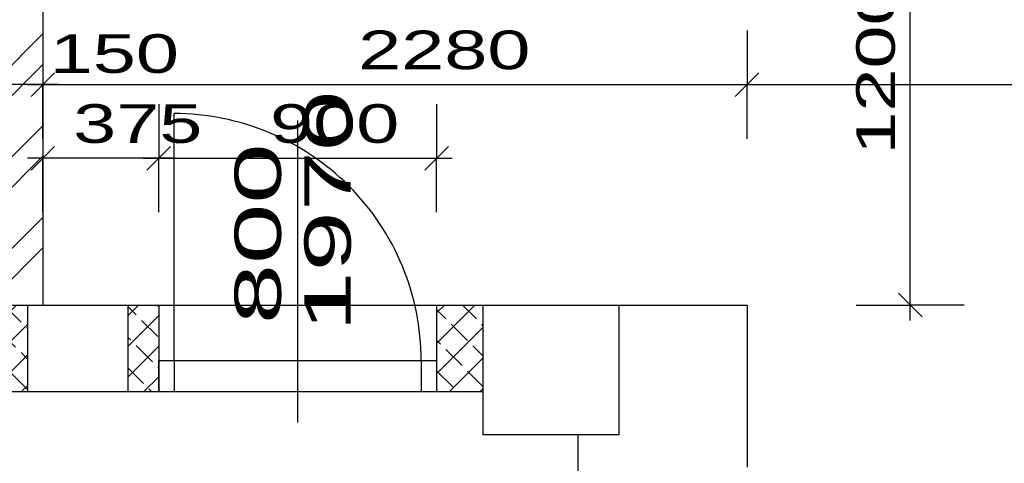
# Model space of a CAD drawing. Extents: x -196363 to 398972, y -489949 to -260582.
# Tile 193 of 256: x 225975 to 229163, y -377165 to -375729. Entities that reach past the tile are written whole.
import ezdxf

# ---------------------------------------------------------------- set-up
doc = ezdxf.new("R2010")
doc.units = 0
doc.header["$MEASUREMENT"] = 0
for name, color, linetype in [('dvere', 1, 'Continuous'), ('koty', 1, 'Continuous'), ('navrh', 2, 'Continuous'), ('noszdiv', 1, 'Continuous'), ('popdver', 6, 'Continuous'), ('srafy', 8, 'Continuous')]:
    doc.layers.add(name, color=color, linetype=linetype)
doc.styles.add('SPIRITTXTSTYLE1', font='ROMAN')
doc.linetypes.add('CERCH2', pattern='A,0,-1,[17,dur+dsp vaclavov.shx,S=0.003401,R=0,X=-1,Y=0],0', length=1)
doc.dimstyles.new('SPIRITSTYLE26', dxfattribs={"dimtxt": 125, "dimasz": 12.7, "dimexe": 175, "dimexo": -175, "dimgap": 50, "dimtad": 1, "dimdec": 3, "dimzin": 0, "dimdsep": 46, "dimlunit": 7, "dimtxsty": 'SPIRITTXTSTYLE1', "dimblk1": '_TICKMARKS26', "dimblk2": '_TICKMARKS26', "dimsah": 1, "dimcen": 0.09, "dimdle": 50, "dimclrd": 1, "dimclre": 1, "dimclrt": 1, "dimadec": 0, "dimazin": 0, "dimtfac": 1, "dimtdec": 4, "dimtofl": 0, "dimtmove": 1, "dimatfit": 0, "dimfxl": 0, "dimtolj": 1, "dimtzin": 0, "dimarcsym": 0})
doc.dimstyles.new('SPIRITSTYLE561', dxfattribs={"dimtxt": 125, "dimasz": 12.7, "dimexe": 175, "dimexo": 1446.184814, "dimgap": 50, "dimtad": 1, "dimdec": 3, "dimzin": 0, "dimdsep": 46, "dimlunit": 7, "dimtxsty": 'SPIRITTXTSTYLE1', "dimblk1": '_TICKMARKS561', "dimblk2": '_TICKMARKS561', "dimsah": 1, "dimcen": 0.09, "dimdle": 50, "dimclrd": 1, "dimclre": 1, "dimclrt": 1, "dimadec": 0, "dimazin": 0, "dimtfac": 1, "dimtdec": 4, "dimtofl": 0, "dimtmove": 1, "dimatfit": 0, "dimfxl": 0, "dimtolj": 1, "dimtzin": 0, "dimarcsym": 0})
doc.dimstyles.new('SPIRITSTYLE616', dxfattribs={"dimtxt": 125, "dimasz": 12.7, "dimexe": 175, "dimexo": 781.171082, "dimgap": 50, "dimtad": 1, "dimdec": 3, "dimzin": 0, "dimdsep": 46, "dimlunit": 7, "dimtxsty": 'SPIRITTXTSTYLE1', "dimblk1": '_TICKMARKS616', "dimblk2": '_TICKMARKS616', "dimsah": 1, "dimcen": 0.09, "dimdle": 50, "dimclrd": 1, "dimclre": 1, "dimclrt": 1, "dimadec": 0, "dimazin": 0, "dimtfac": 1, "dimtdec": 4, "dimtofl": 0, "dimtmove": 1, "dimatfit": 0, "dimfxl": 0, "dimtolj": 1, "dimtzin": 0, "dimarcsym": 0})
doc.dimstyles.new('SPIRITSTYLE619', dxfattribs={"dimtxt": 125, "dimasz": 12.7, "dimexe": 175, "dimexo": 311.246277, "dimgap": 50, "dimtad": 1, "dimdec": 3, "dimzin": 0, "dimdsep": 46, "dimlunit": 7, "dimtxsty": 'SPIRITTXTSTYLE1', "dimblk1": '_TICKMARKS619', "dimblk2": '_TICKMARKS619', "dimsah": 1, "dimcen": 0.09, "dimdle": 50, "dimclrd": 1, "dimclre": 1, "dimclrt": 1, "dimadec": 0, "dimazin": 0, "dimtfac": 1, "dimtdec": 4, "dimtofl": 0, "dimtmove": 1, "dimatfit": 0, "dimfxl": 0, "dimtolj": 1, "dimtzin": 0, "dimarcsym": 0})
doc.dimstyles.new('SPIRITSTYLE647', dxfattribs={"dimtxt": 125, "dimasz": 12.7, "dimexe": 175, "dimexo": 300.257812, "dimgap": 50, "dimtad": 1, "dimdec": 3, "dimzin": 0, "dimdsep": 46, "dimlunit": 7, "dimtxsty": 'SPIRITTXTSTYLE1', "dimblk1": '_TICKMARKS647', "dimblk2": '_TICKMARKS647', "dimsah": 1, "dimcen": 0.09, "dimdle": 50, "dimclrd": 1, "dimclre": 1, "dimclrt": 1, "dimadec": 0, "dimazin": 0, "dimtfac": 1, "dimtdec": 4, "dimtofl": 0, "dimtmove": 1, "dimatfit": 0, "dimfxl": 0, "dimtolj": 1, "dimtzin": 0, "dimarcsym": 0})
doc.dimstyles.new('SPIRITSTYLE740', dxfattribs={"dimtxt": 125, "dimasz": 12.7, "dimexe": 175, "dimexo": 538.754883, "dimgap": 50, "dimtad": 1, "dimdec": 3, "dimzin": 0, "dimdsep": 46, "dimlunit": 7, "dimtxsty": 'SPIRITTXTSTYLE1', "dimblk1": '_TICKMARKS740', "dimblk2": '_TICKMARKS740', "dimsah": 1, "dimcen": 0.09, "dimdle": 50, "dimclrd": 1, "dimclre": 1, "dimclrt": 1, "dimadec": 0, "dimazin": 0, "dimtfac": 1, "dimtdec": 4, "dimtofl": 0, "dimtmove": 1, "dimatfit": 0, "dimfxl": 0, "dimtolj": 1, "dimtzin": 0, "dimarcsym": 0})
pattern_1 = [(45.000001, (582227.31, -258968), (-49.497475, 49.497475), []), (135, (582227.31, -258968), (-116.49495, -81.49495), [-12.374369, 74.246216, -12.374369]), (135, (582326.31, -258968), (-116.49495, -81.49495), [-12.374369, 74.246216, -12.374369])]

# ---------------------------------------------------------------- blocks, each defined once
blk = doc.blocks.new('_TICKMARKS561')
at = {"color": 1, "linetype": 'Continuous'}
blk.add_line((-3, -3), (3, 3), dxfattribs=at)
blk = doc.blocks.new('*D1386')
at = {"color": 1, "linetype": 'Continuous', "ltscale": 300}
for p, q in [((224831, -380322.9375, 1723.800049), (224831, -376882.90625, 1723.800049)), ((224656, -376932.9375, 1723.800049), (224831, -376932.9375, 1723.800049)), ((225006, -376932.9375, 1723.800049), (224831, -376932.9375, 1723.800049)), ((224656, -380272.9375, 1723.800049), (224831, -380272.9375, 1723.800049)), ((225006, -380272.9375, 1723.800049), (224831, -380272.9375, 1723.800049))]:
    blk.add_line(p, q, dxfattribs=at)
at = {"color": 1, "linetype": 'Continuous', "ltscale": 300, "xscale": 12.69999980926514, "yscale": 12.69999980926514, "zscale": 12.69999980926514}
for p, rotation in [((224831, -376932.9375, 1723.800049), 90.00000250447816), ((224831, -380272.9375, 1723.800049), 270.0000006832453)]:
    blk.add_blockref('_TICKMARKS561', p, dxfattribs=dict(at, rotation=rotation))
at = {"color": 1, "linetype": 'Continuous', "ltscale": 300, "style": 'SPIRITTXTSTYLE1', "width": 1.5}
blk.add_text('3340', height=125, rotation=90.000002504, dxfattribs=at).set_placement((224781.015625, -378721.96875, 1723.800049))
blk = doc.blocks.new('_TICKMARKS616')
at = {"color": 1, "linetype": 'Continuous'}
blk.add_line((-3, -3), (3, 3), dxfattribs=at)
blk = doc.blocks.new('*D1521')
at = {"color": 1, "linetype": 'Continuous', "ltscale": 300}
for p, q in [((228859.015625, -376702.9375, 1723.800049), (228859.015625, -375402.9375, 1723.800049)), ((228684.015625, -375452.9375, 1723.800049), (228859.015625, -375452.9375, 1723.800049)), ((229034.015625, -375452.9375, 1723.800049), (228859.015625, -375452.9375, 1723.800049)), ((228684.015625, -376652.9375, 1723.800049), (228859.015625, -376652.9375, 1723.800049)), ((229034.015625, -376652.9375, 1723.800049), (228859.015625, -376652.9375, 1723.800049))]:
    blk.add_line(p, q, dxfattribs=at)
at = {"color": 1, "linetype": 'Continuous', "ltscale": 300, "xscale": 12.69999980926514, "yscale": 12.69999980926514, "zscale": 12.69999980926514}
for p, rotation in [((228859.015625, -375452.9375, 1723.800049), 90.00000250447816), ((228859.015625, -376652.9375, 1723.800049), 270.0000006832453)]:
    blk.add_blockref('_TICKMARKS616', p, dxfattribs=dict(at, rotation=rotation))
at = {"color": 1, "linetype": 'Continuous', "ltscale": 300, "style": 'SPIRITTXTSTYLE1', "width": 1.5}
blk.add_text('1200', height=125, rotation=90.000002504, dxfattribs=at).set_placement((228809.03125, -376166, 1723.800049))
blk = doc.blocks.new('_TICKMARKS619')
at = {"color": 1, "linetype": 'Continuous'}
blk.add_line((-3, -3), (3, 3), dxfattribs=at)
blk = doc.blocks.new('*D1525')
at = {"color": 1, "linetype": 'Continuous', "ltscale": 300}
for p, q in [((226050.359375, -375764.1875, 1723.800049), (226050.359375, -375939.1875, 1723.800049)), ((228330.34375, -375764.1875, 1723.800049), (228330.34375, -375939.1875, 1723.800049)), ((226000.34375, -375939.1875, 1723.800049), (228380.359375, -375939.1875, 1723.800049)), ((226050.359375, -376114.1875, 1723.800049), (226050.359375, -375939.1875, 1723.800049)), ((228330.34375, -376114.1875, 1723.800049), (228330.34375, -375939.1875, 1723.800049))]:
    blk.add_line(p, q, dxfattribs=at)
at = {"color": 1, "linetype": 'Continuous', "ltscale": 300, "xscale": 12.69999980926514, "yscale": 12.69999980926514, "zscale": 12.69999980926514, "rotation": 180.0000050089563}
blk.add_blockref('_TICKMARKS619', (226050.359375, -375939.1875, 1723.800049), dxfattribs=at)
at = {"color": 1, "linetype": 'Continuous', "ltscale": 300, "xscale": 12.69999980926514, "yscale": 12.69999980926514, "zscale": 12.69999980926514}
blk.add_blockref('_TICKMARKS619', (228330.34375, -375939.1875, 1723.800049), dxfattribs=at)
at = {"color": 1, "linetype": 'Continuous', "ltscale": 300, "style": 'SPIRITTXTSTYLE1', "width": 1.5}
blk.add_text('2280', height=125, dxfattribs=at).set_placement((227071.3125, -375889.1875, 1723.800049))
blk = doc.blocks.new('_TICKMARKS26')
at = {"color": 1, "linetype": 'Continuous'}
blk.add_line((-3, -3), (3, 3), dxfattribs=at)
blk = doc.blocks.new('*D1526')
at = {"color": 1, "linetype": 'Continuous', "ltscale": 300}
for p, q in [((225900.359375, -375764.1875, 1723.800049), (225900.359375, -375939.1875, 1723.800049)), ((226050.359375, -375764.1875, 1723.800049), (226050.359375, -375939.1875, 1723.800049)), ((226100.359375, -375939.1875, 1723.800049), (225850.359375, -375939.1875, 1723.800049)), ((225900.359375, -376114.1875, 1723.800049), (225900.359375, -375939.1875, 1723.800049)), ((226050.359375, -376114.1875, 1723.800049), (226050.359375, -375939.1875, 1723.800049))]:
    blk.add_line(p, q, dxfattribs=at)
at = {"color": 1, "linetype": 'Continuous', "ltscale": 300, "xscale": 12.69999980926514, "yscale": 12.69999980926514, "zscale": 12.69999980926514}
for p, rotation in [((225900.359375, -375939.1875, 1723.800049), 180.0000050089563), ((226050.359375, -375939.1875, 1723.800049), 360.0000100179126)]:
    blk.add_blockref('_TICKMARKS26', p, dxfattribs=dict(at, rotation=rotation))
at = {"color": 1, "linetype": 'Continuous', "ltscale": 300, "style": 'SPIRITTXTSTYLE1', "width": 1.5}
blk.add_text('150', height=125, rotation=360.000010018, dxfattribs=at).set_placement((226072.625, -375901.0625, 1723.800049))
blk = doc.blocks.new('_TICKMARKS647')
at = {"color": 1, "linetype": 'Continuous'}
blk.add_line((-3, -3), (3, 3), dxfattribs=at)
blk = doc.blocks.new('*D1573')
at = {"color": 1, "linetype": 'Continuous', "ltscale": 300}
for p, q in [((226425.34375, -376002.6875, 1723.80005), (226425.34375, -376177.6875, 1723.80005)), ((227325.34375, -376002.6875, 1723.80005), (227325.34375, -376177.6875, 1723.80005)), ((226375.34375, -376177.6875, 1723.80005), (227375.34375, -376177.6875, 1723.80005)), ((226425.34375, -376352.65625, 1723.80005), (226425.34375, -376177.6875, 1723.80005)), ((227325.34375, -376352.65625, 1723.80005), (227325.34375, -376177.6875, 1723.80005))]:
    blk.add_line(p, q, dxfattribs=at)
at = {"color": 1, "linetype": 'Continuous', "ltscale": 300, "xscale": 12.69999980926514, "yscale": 12.69999980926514, "zscale": 12.69999980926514, "rotation": 180.0000050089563}
blk.add_blockref('_TICKMARKS647', (226425.34375, -376177.6875, 1723.80005), dxfattribs=at)
at = {"color": 1, "linetype": 'Continuous', "ltscale": 300, "xscale": 12.69999980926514, "yscale": 12.69999980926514, "zscale": 12.69999980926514}
blk.add_blockref('_TICKMARKS647', (227325.34375, -376177.6875, 1723.80005), dxfattribs=at)
at = {"color": 1, "linetype": 'Continuous', "ltscale": 300, "style": 'SPIRITTXTSTYLE1', "width": 1.5}
blk.add_text('900', height=125, dxfattribs=at).set_placement((226786.03125, -376127.6875, 1723.80005))
blk = doc.blocks.new('*D1574')
at = {"color": 1, "linetype": 'Continuous', "ltscale": 300}
for p, q in [((226050.359375, -376002.6875, 1723.800049), (226050.359375, -376177.6875, 1723.800049)), ((226425.34375, -376002.6875, 1723.800049), (226425.34375, -376177.6875, 1723.800049)), ((226475.359375, -376177.6875, 1723.800049), (226000.34375, -376177.6875, 1723.800049)), ((226050.359375, -376352.65625, 1723.800049), (226050.359375, -376177.6875, 1723.800049)), ((226425.34375, -376352.65625, 1723.800049), (226425.34375, -376177.6875, 1723.800049))]:
    blk.add_line(p, q, dxfattribs=at)
at = {"color": 1, "linetype": 'Continuous', "ltscale": 300, "xscale": 12.69999980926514, "yscale": 12.69999980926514, "zscale": 12.69999980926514}
for p, rotation in [((226050.359375, -376177.6875, 1723.800049), 180.0000050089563), ((226425.34375, -376177.6875, 1723.800049), 360.0000100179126)]:
    blk.add_blockref('_TICKMARKS26', p, dxfattribs=dict(at, rotation=rotation))
at = {"color": 1, "linetype": 'Continuous', "ltscale": 300, "style": 'SPIRITTXTSTYLE1', "width": 1.5}
blk.add_text('375', height=125, rotation=360.000010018, dxfattribs=at).set_placement((226148.546875, -376127.6875, 1723.800049))
blk = doc.blocks.new('_TICKMARKS740')
at = {"color": 1, "linetype": 'Continuous'}
blk.add_line((-3, -3), (3, 3), dxfattribs=at)
blk = doc.blocks.new('*D1747')
at = {"color": 1, "linetype": 'Continuous', "ltscale": 300}
for p, q in [((228330.34375, -375764.1875, 1723.800049), (228330.34375, -375939.1875, 1723.800049)), ((230530.328125, -375764.1875, 1723.800049), (230530.328125, -375939.1875, 1723.800049)), ((228280.34375, -375939.1875, 1723.800049), (230580.328125, -375939.1875, 1723.800049)), ((228330.34375, -376114.1875, 1723.800049), (228330.34375, -375939.1875, 1723.800049)), ((230530.328125, -376114.1875, 1723.800049), (230530.328125, -375939.1875, 1723.800049))]:
    blk.add_line(p, q, dxfattribs=at)
at = {"color": 1, "linetype": 'Continuous', "ltscale": 300, "xscale": 12.69999980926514, "yscale": 12.69999980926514, "zscale": 12.69999980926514, "rotation": 180.0000050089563}
blk.add_blockref('_TICKMARKS740', (228330.34375, -375939.1875, 1723.800049), dxfattribs=at)
at = {"color": 1, "linetype": 'Continuous', "ltscale": 300, "xscale": 12.69999980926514, "yscale": 12.69999980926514, "zscale": 12.69999980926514}
blk.add_blockref('_TICKMARKS740', (230530.328125, -375939.1875, 1723.800049), dxfattribs=at)
at = {"color": 1, "linetype": 'Continuous', "ltscale": 300, "style": 'SPIRITTXTSTYLE1', "width": 1.5}
blk.add_text('2200', height=125, dxfattribs=at).set_placement((229311.296875, -375889.1875, 1723.800049))

msp = doc.modelspace()

# ---------------------------------------------------------------- hatches: boundary and pattern name
at = {"layer": 'srafy', "linetype": 'Continuous', "ltscale": 300}
h = msp.add_hatch(dxfattribs=at)
h.set_pattern_fill('ZdivKER', color=8, scale=5.55625, style=0, pattern_type=2)
h.set_pattern_definition([(45, (582227.31, -258968), (-148.49243, 148.49243), []), (45, (582326.31, -258968), (-148.49243, 148.49243), [])])
h.paths.add_polyline_path([(223770.35938, -376652.9375), (223770.35938, -373302.9375), (228050.35938, -373302.9375), (228050.35938, -373452.9375), (227050.35938, -373452.9375), (227050.35938, -374602.9375), (226950.35938, -374602.9375), (226950.35938, -373452.9375), (226050.35938, -373452.9375), (226050.35938, -375352.9375), (226950.35938, -375352.9375), (226950.35938, -375302.9375), (227050.35938, -375302.9375), (227050.35938, -375352.9375), (227200.34375, -375352.9375), (227200.34375, -375452.9375), (226050.35938, -375452.9375), (226050.35938, -376652.9375), (225900.35938, -376652.9375), (225900.35938, -374452.90625), (225800.375, -374452.90625), (225800.375, -374352.90625), (225900.35938, -374352.90625), (225900.35938, -373452.9375), (223920.34375, -373452.9375), (223920.34375, -374352.90625), (225100.35938, -374352.90625), (225100.35938, -374452.90625), (223920.34375, -374452.90625), (223920.34375, -375352.9375), (224920.34375, -375352.9375), (224920.34375, -375452.9375), (223920.34375, -375452.9375), (223920.34375, -376652.9375)], flags=0)
h = msp.add_hatch(dxfattribs=at)
h.set_pattern_fill('ZdivSP', color=8, scale=5.55625, style=0, pattern_type=2)
h.set_pattern_definition(pattern_1)
h.paths.add_polyline_path([(226000.34375, -376652.9375), (225900.35938, -376652.9375), (225900.35938, -376932.9375), (226000.34375, -376932.9375)], flags=0)
h = msp.add_hatch(dxfattribs=at)
h.set_pattern_fill('ZdivSP', color=8, scale=5.55625, style=0, pattern_type=2)
h.set_pattern_definition(pattern_1)
h.paths.add_polyline_path([(226325.35938, -376932.9375), (226425.34375, -376932.9375), (226425.34375, -376652.9375), (226325.35938, -376652.9375)], flags=0)
h = msp.add_hatch(dxfattribs=at)
h.set_pattern_fill('ZdivSP', color=8, scale=5.55625, style=0, pattern_type=2)
h.set_pattern_definition(pattern_1)
h.paths.add_polyline_path([(227325.34375, -376932.9375), (227475.32812, -376932.9375), (227475.32812, -376652.9375), (227325.34375, -376652.9375)], flags=0)

# ---------------------------------------------------------------- linework, layer by layer
at = {"layer": 'dvere', "color": 7, "linetype": 'Continuous', "ltscale": 300}
msp.add_line((226475.32812, -376832.9375, 900), (226475.32812, -376032.9375, 900), dxfattribs=at)
at = {"layer": 'dvere', "color": 1, "linetype": 'Continuous', "ltscale": 304.799988}
for p, q in [((226425.32812, -376832.9375), (226425.32812, -376932.9375)), ((227325.34375, -376832.9375), (227325.34375, -376932.9375))]:
    msp.add_line(p, q, dxfattribs=at)
at = {"layer": 'dvere', "color": 1, "linetype": 'Continuous', "ltscale": 330}
for p, q in [((226475.32812, -376832.9375), (227275.32812, -376832.9375)), ((226475.32812, -376932.9375), (227275.32812, -376932.9375))]:
    msp.add_line(p, q, dxfattribs=at)
at = {"layer": 'dvere', "color": 7, "linetype": 'Continuous', "ltscale": 300}
msp.add_arc((226475.32812, -376832.9375, 900), 800.00079, 0, 90.0000025, dxfattribs=at)
msp.add_point((226875.32812, -376832.9375, 900), dxfattribs=at)
at = {"layer": 'dvere', "color": 15, "linetype": 'Continuous', "ltscale": 250}
msp.add_point((226875.32812, -376932.9375), dxfattribs=at)
at = {"layer": 'navrh', "color": 2, "linetype": 'Continuous', "ltscale": 300}
for p, q in [((226050.35938, -375452.9375, 900), (226050.35938, -376652.9375, 900)), ((226425.34375, -376832.9375, 900), (226475.32812, -376832.9375, 900)), ((226475.32812, -376832.9375, 900), (226475.32812, -376932.9375, 900)), ((227275.32812, -376832.9375, 900), (227325.34375, -376832.9375, 900)), ((227275.32812, -376832.9375, 900), (227275.32812, -376932.9375, 900)), ((226425.34375, -376932.9375, 900), (226475.32812, -376932.9375, 900)), ((227275.32812, -376932.9375, 900), (227325.34375, -376932.9375, 900))]:
    msp.add_line(p, q, dxfattribs=at)
at = {"layer": 'noszdiv', "color": 2, "linetype": 'Continuous', "ltscale": 300}
for p, q in [((225900.35938, -376652.9375, 900), (226050.35938, -376652.9375, 900)), ((226000.34375, -376652.9375, 900), (226000.34375, -376932.9375, 900)), ((226325.35938, -376652.9375, 900), (226425.34375, -376652.9375, 900)), ((226325.35938, -376652.9375, 900), (226325.35938, -376932.9375, 900)), ((226425.34375, -376652.9375, 900), (226425.34375, -376932.9375, 900)), ((227325.34375, -376652.9375, 900), (227475.32812, -376652.9375, 900)), ((227325.34375, -376652.9375, 900), (227325.34375, -376932.9375, 900)), ((225900.35938, -376932.9375, 900), (226000.34375, -376932.9375, 900)), ((226325.35938, -376932.9375, 900), (226425.34375, -376932.9375, 900)), ((227325.34375, -376932.9375, 900), (227475.32812, -376932.9375, 900))]:
    msp.add_line(p, q, dxfattribs=at)
at = {"layer": 'noszdiv', "color": 1, "linetype": 'Continuous', "ltscale": 300}
for p, q in [((226050.35938, -376652.9375, 900), (226325.35938, -376652.9375, 900)), ((227475.32812, -376652.9375, 900), (228330.34375, -376652.9375, 900)), ((227475.32812, -376652.9375, 900), (227475.32812, -377072.9375, 900)), ((227915.34375, -376652.9375, 900), (227915.34375, -377072.9375, 900)), ((228330.34375, -376652.9375, 900), (228330.34375, -377177.90625, 900)), ((226000.34375, -376932.9375, 900), (226325.35938, -376932.9375, 900)), ((227915.34375, -377072.9375, 900), (227475.32812, -377072.9375, 900)), ((227783.96875, -377772.9375, 900), (227783.96875, -377072.9375, 900))]:
    msp.add_line(p, q, dxfattribs=at)
at = {"layer": 'noszdiv', "color": 2, "linetype": 'CERCH2', "ltscale": 300}
msp.add_line((226425.34375, -376652.9375, 900), (227325.34375, -376652.9375, 900), dxfattribs=at)
at = {"layer": 'popdver', "color": 6, "linetype": 'Continuous', "ltscale": 250}
msp.add_line((226875.32812, -376055.40625), (226875.32812, -377033.15625), dxfattribs=at)
at = {"layer": 'popdver', "color": 6, "linetype": 'Continuous', "ltscale": 304.799988}
msp.add_point((226875.32812, -376832.9375), dxfattribs=at)
at = {"layer": 'popdver', "color": 6, "linetype": 'Continuous', "ltscale": 250}
msp.add_point((226875.32812, -376832.9375), dxfattribs=at)

# ---------------------------------------------------------------- texts
at = {"layer": 'popdver', "color": 6, "linetype": 'Continuous', "ltscale": 250, "style": 'SPIRITTXTSTYLE1', "width": 1.75}
for s, p in [('1970', (227047.25, -376739.65625)), ('800', (226821.20312, -376715.0625))]:
    msp.add_text(s, height=150, rotation=90.0000025, dxfattribs=at).set_placement(p)

# ---------------------------------------------------------------- dimensions: what is measured, and where the dimension line sits
at = {"layer": 'koty', "color": 1, "linetype": 'Continuous', "ltscale": 300}
for base, p1, p2, dimstyle, picture, middle in [((228859.01562, -376652.9375, 1723.80005), (227902.84375, -376652.9375, 1723.80005), (227902.84375, -375452.9375, 1723.80005), 'SPIRITSTYLE616', '*D1521', (228859.01562, -376052.9375, 1723.80005)), ((224831, -380272.9375, 1723.80005), (226509.1875, -380272.9375, 1723.80005), (226452.1875, -376932.9375, 1723.80005), 'SPIRITSTYLE561', '*D1386', (224831, -378602.9375, 1723.80005))]:
    dim = msp.add_linear_dim(base=base, p1=p1, p2=p2, angle=90.0000025, dimstyle=dimstyle, dxfattribs=at)
    dim.commit()
    dim.dimension.update_dxf_attribs({"geometry": picture, "text_midpoint": middle})
for base, p1, p2, dimstyle, picture, middle in [((226050.35938, -375939.1875, 1723.80005), (226050.35938, -375452.9375, 1723.80005), (228330.34375, -375452.9375, 1723.80005), 'SPIRITSTYLE619', '*D1525', (227190.34375, -375939.1875, 1723.80005)), ((228330.34375, -375939.1875, 1723.80005), (228330.34375, -376652.9375, 1723.80005), (230530.32812, -376652.9375, 1723.80005), 'SPIRITSTYLE740', '*D1747', (229430.34375, -375939.1875, 1723.80005)), ((226425.34375, -376177.6875, 1723.80005), (226425.34375, -376177.6875, 1723.80005), (226050.35938, -376177.6875, 1723.80005), 'SPIRITSTYLE26', '*D1574', (226237.84375, -376177.6875, 1723.80005)), ((226425.34375, -376177.6875, 1723.80005), (226425.34375, -376652.9375, 1723.80005), (227325.34375, -376652.9375, 1723.80005), 'SPIRITSTYLE647', '*D1573', (226875.32812, -376177.6875, 1723.80005))]:
    dim = msp.add_linear_dim(base=base, p1=p1, p2=p2, dimstyle=dimstyle, dxfattribs=at)
    dim.commit()
    dim.dimension.update_dxf_attribs({"geometry": picture, "text_midpoint": middle})
dim = msp.add_linear_dim(base=(226050.35938, -375939.1875, 1723.80005), p1=(226050.35938, -375939.1875, 1723.80005), p2=(225900.35938, -375939.1875, 1723.80005), dimstyle='SPIRITSTYLE26', dxfattribs=at)
dim.commit()
dim.dimension.update_dxf_attribs({"geometry": '*D1526', "text_midpoint": (225923.82812, -375901.0625), "dimtype": 160})

doc.saveas('drawing.dxf')
